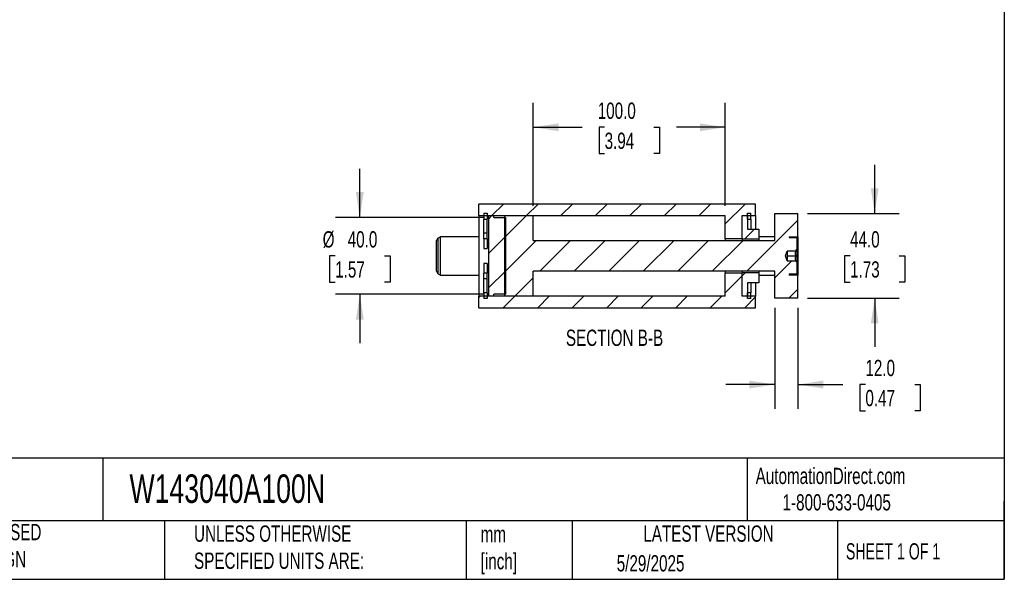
# Model space of a CAD drawing. Header units: millimetres. Extents: x 25 to 1092, y 25 to 838.
# Tile 3 of 5: x 580 to 1092, y 25 to 317. Entities that reach past the tile are written whole.
import ezdxf

# ---------------------------------------------------------------- set-up
doc = ezdxf.new("R2010")
doc.units = ezdxf.units.MM
doc.header["$LTSCALE"] = 4
doc.linetypes.add('SLD-Solid', pattern=[0])
doc.layers.add('DIMENSIONS', color=140, linetype='SLD-Solid', lineweight=25)
doc.layers.add('TEXT', color=140, linetype='SLD-Solid', lineweight=25)
doc.layers.add('HATCH', color=6, linetype='SLD-Solid')
doc.styles.add('SLDTEXTSTYLE0', font='TXT', dxfattribs={"width": 0.7})
doc.styles.add('SLDTEXTSTYLE1', font='TXT', dxfattribs={"width": 0.65})
doc.dimstyles.new('SLDDIMSTYLE0', dxfattribs={"dimtxt": 8.632031, "dimasz": 13.208, "dimexe": 0, "dimexo": 0.0625, "dimgap": 2.158008, "dimtad": 0, "dimtih": 1, "dimtoh": 1, "dimrnd": 1e-09, "dimzin": 4, "dimdsep": 46, "dimtxsty": 'SLDTEXTSTYLE0', "dimsah": 1, "dimcen": 0.09, "dimadec": 0, "dimazin": 1, "dimtfac": 1, "dimtmove": 0, "dimatfit": 0, "dimfxl": 0, "dimfrac": 2, "dimtolj": 1, "dimtzin": 12, "dimarcsym": 0})
doc.dimstyles.new('SLDDIMSTYLE2', dxfattribs={"dimtxt": 8.632031, "dimasz": 13.208, "dimexe": 0, "dimexo": 0.0625, "dimgap": 2.158008, "dimtad": 0, "dimtih": 1, "dimtoh": 1, "dimrnd": 1e-09, "dimzin": 4, "dimdsep": 46, "dimtxsty": 'SLDTEXTSTYLE0', "dimsah": 1, "dimcen": 0.09, "dimadec": 0, "dimazin": 1, "dimtfac": 1, "dimtofl": 0, "dimtmove": 0, "dimatfit": 3, "dimfxl": 0, "dimfrac": 2, "dimtolj": 1, "dimtzin": 12, "dimarcsym": 0})

# ---------------------------------------------------------------- blocks, each defined once
blk = doc.blocks.new('_D_36')
at = {"layer": 'DIMENSIONS'}
for p, q in [((756.73, 213.86), (756.73, 239.26)), ((821.4, 213.86), (744.03, 213.86)), ((743.9, 193.86), (741, 193.86)), ((741, 193.86), (741, 180.14)), ((769.55, 193.86), (772.45, 193.86)), ((772.45, 193.86), (772.45, 180.14)), ((741, 180.14), (743.9, 180.14)), ((772.45, 180.14), (769.55, 180.14)), ((821.4, 173.86), (744.03, 173.86)), ((756.73, 173.86), (756.73, 148.46))]:
    blk.add_line(p, q, dxfattribs=at)
for points in [[(756.73, 213.86), (758.76, 227.07), (754.7, 227.07)], [(756.73, 173.86), (754.7, 160.65), (758.76, 160.65)]]:
    blk.add_solid(points, dxfattribs=at)
at = {"layer": 'DIMENSIONS', "char_height": 8.467, "attachment_point": 1, "style": 'SLDTEXTSTYLE0'}
for s, insert in [('%%c', (737.39, 206.71)), ('40.0', (750.42, 206.71)), ('1.57', (743.9, 191.05))]:
    blk.add_mtext(s, dxfattribs=dict(at, insert=insert))
blk = doc.blocks.new('_D_37')
at = {"layer": 'DIMENSIONS'}
for p, q in [((846.98, 219.94), (846.98, 273.56)), ((946.98, 219.94), (946.98, 273.56)), ((846.98, 260.86), (872.46, 260.86)), ((884.15, 260.86), (881.25, 260.86)), ((881.25, 260.86), (881.25, 247.14)), ((909.8, 260.86), (912.7, 260.86)), ((912.7, 260.86), (912.7, 247.14)), ((946.98, 260.86), (921.5, 260.86)), ((881.25, 247.14), (884.15, 247.14)), ((912.7, 247.14), (909.8, 247.14))]:
    blk.add_line(p, q, dxfattribs=at)
for points in [[(846.98, 260.86), (860.19, 258.83), (860.19, 262.89)], [(946.98, 260.86), (933.77, 262.89), (933.77, 258.83)]]:
    blk.add_solid(points, dxfattribs=at)
at = {"layer": 'DIMENSIONS', "char_height": 8.467, "attachment_point": 1, "style": 'SLDTEXTSTYLE0'}
for s, insert in [('100.0', (880.56, 273.71)), ('3.94', (884.15, 258.05))]:
    blk.add_mtext(s, dxfattribs=dict(at, insert=insert))
blk = doc.blocks.new('_D_38')
at = {"layer": 'DIMENSIONS'}
for p, q in [((1024.73, 215.86), (1024.73, 241.26)), ((989.81, 215.86), (1037.43, 215.86)), ((1011.9, 193.86), (1009, 193.86)), ((1009, 193.86), (1009, 180.14)), ((1037.55, 193.86), (1040.45, 193.86)), ((1040.45, 193.86), (1040.45, 180.14)), ((1009, 180.14), (1011.9, 180.14)), ((1040.45, 180.14), (1037.55, 180.14)), ((989.81, 171.86), (1037.43, 171.86)), ((1024.73, 171.86), (1024.73, 146.46))]:
    blk.add_line(p, q, dxfattribs=at)
for points in [[(1024.73, 215.86), (1026.76, 229.07), (1022.7, 229.07)], [(1024.73, 171.86), (1022.7, 158.65), (1026.76, 158.65)]]:
    blk.add_solid(points, dxfattribs=at)
at = {"layer": 'DIMENSIONS', "char_height": 8.467, "attachment_point": 1, "style": 'SLDTEXTSTYLE0'}
for s, insert in [('44.0', (1011.9, 206.71)), ('1.73', (1011.9, 191.05))]:
    blk.add_mtext(s, dxfattribs=dict(at, insert=insert))
blk = doc.blocks.new('_D_39')
at = {"layer": 'DIMENSIONS'}
for p, q in [((972.73, 166.78), (972.73, 114.16)), ((984.73, 166.78), (984.73, 114.16)), ((972.73, 126.86), (947.33, 126.86)), ((984.73, 126.86), (1008.2, 126.86)), ((1019.89, 126.86), (1016.99, 126.86)), ((1016.99, 126.86), (1016.99, 113.14)), ((1045.54, 126.86), (1048.44, 126.86)), ((1048.44, 126.86), (1048.44, 113.14)), ((1016.99, 113.14), (1019.89, 113.14)), ((1048.44, 113.14), (1045.54, 113.14))]:
    blk.add_line(p, q, dxfattribs=at)
for points in [[(972.73, 126.86), (959.52, 128.89), (959.52, 124.83)], [(984.73, 126.86), (997.94, 124.83), (997.94, 128.89)]]:
    blk.add_solid(points, dxfattribs=at)
at = {"layer": 'DIMENSIONS', "char_height": 8.467, "attachment_point": 1, "style": 'SLDTEXTSTYLE0'}
for s, insert in [('12.0', (1019.89, 139.71)), ('0.47', (1019.89, 124.05))]:
    blk.add_mtext(s, dxfattribs=dict(at, insert=insert))

msp = doc.modelspace()

# ---------------------------------------------------------------- hatches: boundary and pattern name
at = {"layer": 'HATCH'}
h = msp.add_hatch(dxfattribs=at)
h.set_pattern_fill('ANSI31', color=256, scale=4, style=0)
h.paths.add_polyline_path([(962.728, 214.86), (962.728, 220.86), (818.728, 220.86), (818.728, 214.86), (946.978, 214.86), (946.978, 202.71), (955.728, 202.71), (955.728, 214.86)], flags=0)
h = msp.add_hatch(dxfattribs=at)
h.set_pattern_fill('ANSI31', color=256, scale=4, style=0)
h.paths.add_polyline_path([(821.228, 216.086), (821.228, 213.04), (822.978, 213.04), (822.978, 216.086)], flags=0)
h = msp.add_hatch(dxfattribs=at)
h.set_pattern_fill('ANSI31', color=256, scale=4, style=0)
edge = h.paths.add_edge_path(flags=0)
edge.add_line((984.728, 215.86), (972.728, 215.86))
edge.add_line((972.728, 215.86), (972.728, 201.86))
edge.add_line((972.728, 201.86), (846.978, 201.86))
edge.add_line((846.978, 201.86), (846.978, 214.86))
edge.add_line((846.978, 214.86), (831.978, 214.86))
edge.add_line((831.978, 214.86), (831.978, 172.86))
edge.add_line((831.978, 172.86), (846.978, 172.86))
edge.add_line((846.978, 172.86), (846.978, 185.86))
edge.add_line((846.978, 185.86), (972.728, 185.86))
edge.add_line((972.728, 185.86), (972.728, 171.86))
edge.add_line((972.728, 171.86), (984.728, 171.86))
edge.add_line((984.728, 171.86), (984.728, 183.86))
edge.add_line((984.728, 183.86), (980.228, 183.86))
edge.add_line((980.228, 183.86), (980.228, 184.36))
edge.add_line((980.228, 184.36), (983.978, 184.36))
edge.add_arc((983.978, 184.61), 0.25, 270, 360)
edge.add_line((984.228, 184.61), (984.228, 190.61))
edge.add_line((984.228, 190.61), (983.478, 191.36))
edge.add_line((983.478, 191.36), (979.228, 191.36))
edge.add_line((979.228, 191.36), (979.163, 191.36))
edge.add_line((979.163, 191.36), (978.253, 193.86))
edge.add_line((978.253, 193.86), (979.163, 196.36))
edge.add_line((979.163, 196.36), (979.228, 196.36))
edge.add_line((979.228, 196.36), (983.478, 196.36))
edge.add_line((983.478, 196.36), (984.228, 197.11))
edge.add_line((984.228, 197.11), (984.228, 203.11))
edge.add_arc((983.978, 203.11), 0.25, 0, 90)
edge.add_line((983.978, 203.36), (980.228, 203.36))
edge.add_line((980.228, 203.36), (980.228, 203.86))
edge.add_line((980.228, 203.86), (984.728, 203.86))
edge.add_line((984.728, 203.86), (984.728, 215.86))
h = msp.add_hatch(dxfattribs=at)
h.set_pattern_fill('ANSI31', color=256, scale=4, style=0)
h.paths.add_polyline_path([(958.478, 216.086), (958.478, 213.04), (960.228, 213.04), (960.228, 216.086)], flags=0)
h = msp.add_hatch(dxfattribs=at)
h.set_pattern_fill('ANSI31', color=256, scale=4, style=0)
h.paths.add_polyline_path([(826.478, 214.86), (823.728, 214.86), (823.728, 172.86), (826.478, 172.86), (826.478, 173.86), (832.728, 173.86), (832.728, 213.86), (826.478, 213.86)], flags=0)
h = msp.add_hatch(dxfattribs=at)
h.set_pattern_fill('ANSI31', color=256, scale=4, style=0)
h.paths.add_polyline_path([(964.478, 207.86), (958.478, 207.86), (958.478, 214.86), (955.728, 214.86), (955.728, 202.71), (964.478, 202.71)], flags=0)
h = msp.add_hatch(dxfattribs=at)
h.set_pattern_fill('ANSI31', color=256, scale=4, style=0)
h.paths.add_polyline_path([(818.728, 172.86), (818.728, 166.86), (962.728, 166.86), (962.728, 172.86), (955.728, 172.86), (955.728, 185.01), (946.978, 185.01), (946.978, 172.86)], flags=0)
h = msp.add_hatch(dxfattribs=at)
h.set_pattern_fill('ANSI31', color=256, scale=4, style=0)
h.paths.add_polyline_path([(958.478, 179.86), (964.478, 179.86), (964.478, 185.01), (955.728, 185.01), (955.728, 172.86), (958.478, 172.86)], flags=0)
h = msp.add_hatch(dxfattribs=at)
h.set_pattern_fill('ANSI31', color=256, scale=4, style=0)
h.paths.add_polyline_path([(822.978, 171.634), (822.978, 174.68), (821.228, 174.68), (821.228, 171.634)], flags=0)
h = msp.add_hatch(dxfattribs=at)
h.set_pattern_fill('ANSI31', color=256, scale=4, style=0)
h.paths.add_polyline_path([(960.228, 171.634), (960.228, 174.68), (958.478, 174.68), (958.478, 171.634)], flags=0)

# ---------------------------------------------------------------- linework, layer by layer
for p, q in [((962.728, 220.86), (818.728, 220.86)), ((818.728, 214.86), (818.728, 220.86)), ((962.728, 214.86), (962.728, 220.86)), ((821.228, 216.086), (822.978, 216.086)), ((821.228, 216.086), (821.228, 213.04)), ((822.978, 216.086), (822.978, 213.04)), ((958.478, 216.086), (960.228, 216.086)), ((958.478, 213.04), (958.478, 216.086)), ((960.228, 213.04), (960.228, 216.086)), ((972.728, 201.86), (972.728, 215.86)), ((972.728, 215.86), (984.728, 215.86)), ((984.728, 203.86), (984.728, 215.86)), ((818.728, 214.86), (946.978, 214.86)), ((818.728, 214.86), (818.728, 172.86)), ((821.228, 213.04), (822.978, 213.04)), ((821.228, 205.779), (821.228, 213.04)), ((822.978, 205.779), (822.978, 213.04)), ((823.728, 214.86), (823.728, 172.86)), ((823.728, 214.86), (826.478, 214.86)), ((826.478, 213.86), (826.478, 214.86)), ((826.478, 213.86), (832.728, 213.86)), ((831.978, 214.86), (831.978, 172.86)), ((831.978, 214.86), (846.978, 214.86)), ((832.728, 173.86), (832.728, 213.86)), ((846.978, 201.86), (846.978, 214.86)), ((946.978, 202.71), (946.978, 214.86)), ((955.728, 214.86), (958.478, 214.86)), ((955.728, 202.71), (955.728, 214.86)), ((955.728, 214.86), (962.728, 214.86)), ((955.728, 202.71), (955.728, 214.86)), ((958.478, 214.86), (958.478, 207.86)), ((958.478, 213.04), (960.228, 213.04)), ((960.228, 213.04), (960.228, 207.86)), ((962.728, 214.86), (962.728, 207.86)), ((822.978, 205.779), (821.228, 205.779)), ((821.228, 202.791), (821.228, 205.779)), ((822.978, 202.791), (822.978, 205.779)), ((958.478, 207.86), (964.478, 207.86)), ((964.478, 207.86), (964.478, 202.71)), ((796.728, 185.88), (796.728, 201.839)), ((798.728, 203.86), (797.478, 203.138)), ((797.478, 184.581), (797.478, 203.138)), ((818.728, 203.86), (798.728, 203.86)), ((798.728, 183.86), (798.728, 203.86)), ((822.978, 202.791), (821.228, 202.791)), ((821.228, 202.791), (821.228, 197.79)), ((822.978, 202.791), (822.978, 197.79)), ((846.978, 201.86), (972.728, 201.86)), ((955.728, 202.71), (946.978, 202.71)), ((946.978, 202.71), (946.978, 201.86)), ((955.728, 202.71), (964.478, 202.71)), ((955.728, 202.71), (955.728, 201.86)), ((955.728, 202.71), (955.728, 201.86)), ((972.728, 203.86), (964.478, 203.86)), ((964.478, 202.71), (964.478, 201.86)), ((980.228, 203.86), (984.728, 203.86)), ((980.228, 203.86), (980.228, 203.36)), ((980.228, 203.36), (983.978, 203.36)), ((984.228, 203.11), (984.228, 197.11)), ((984.728, 203.86), (984.728, 183.86)), ((821.228, 197.79), (822.978, 197.79)), ((978.253, 193.86), (979.163, 196.36)), ((979.163, 196.36), (979.228, 196.36)), ((979.163, 196.36), (979.163, 191.36)), ((983.478, 196.36), (979.228, 196.36)), ((979.228, 196.36), (979.228, 195.11)), ((979.228, 195.11), (979.228, 192.61)), ((983.478, 196.36), (984.228, 197.11)), ((984.228, 197.11), (984.228, 190.61)), ((822.978, 189.93), (821.228, 189.93)), ((821.228, 189.93), (821.228, 184.929)), ((822.978, 189.93), (822.978, 184.929)), ((979.163, 191.36), (978.253, 193.86)), ((979.228, 191.36), (979.163, 191.36)), ((979.228, 193.86), (983.864, 193.86)), ((979.228, 192.61), (979.228, 191.36)), ((979.228, 191.36), (983.478, 191.36)), ((984.228, 190.61), (983.478, 191.36)), ((984.228, 190.61), (984.228, 184.61)), ((797.478, 184.581), (798.728, 183.86)), ((822.978, 184.929), (821.228, 184.929)), ((821.228, 181.94), (821.228, 184.929)), ((822.978, 181.94), (822.978, 184.929)), ((972.728, 185.86), (846.978, 185.86)), ((846.978, 172.86), (846.978, 185.86)), ((946.978, 185.86), (946.978, 185.01)), ((946.978, 172.86), (946.978, 185.01)), ((946.978, 185.01), (955.728, 185.01)), ((955.728, 185.86), (955.728, 185.01)), ((955.728, 185.86), (955.728, 185.01)), ((964.478, 185.01), (955.728, 185.01)), ((955.728, 172.86), (955.728, 185.01)), ((955.728, 172.86), (955.728, 185.01)), ((964.478, 185.86), (964.478, 185.01)), ((964.478, 185.01), (964.478, 179.86)), ((972.728, 171.86), (972.728, 185.86)), ((798.728, 183.86), (818.728, 183.86)), ((822.978, 181.94), (821.228, 181.94)), ((821.228, 174.68), (821.228, 181.94)), ((822.978, 174.68), (822.978, 181.94)), ((964.478, 179.86), (958.478, 179.86)), ((958.478, 179.86), (958.478, 172.86)), ((960.228, 179.86), (960.228, 174.68)), ((962.728, 179.86), (962.728, 172.86)), ((964.478, 183.86), (972.728, 183.86)), ((983.978, 184.36), (980.228, 184.36)), ((980.228, 184.36), (980.228, 183.86)), ((984.728, 183.86), (980.228, 183.86)), ((984.728, 171.86), (984.728, 183.86)), ((822.978, 174.68), (821.228, 174.68)), ((821.228, 174.68), (821.228, 171.634)), ((822.978, 174.68), (822.978, 171.634)), ((960.228, 174.68), (958.478, 174.68)), ((958.478, 171.634), (958.478, 174.68)), ((960.228, 171.634), (960.228, 174.68)), ((946.978, 172.86), (818.728, 172.86)), ((818.728, 166.86), (818.728, 172.86)), ((822.978, 171.634), (821.228, 171.634)), ((826.478, 172.86), (823.728, 172.86)), ((832.728, 173.86), (826.478, 173.86)), ((826.478, 172.86), (826.478, 173.86)), ((846.978, 172.86), (831.978, 172.86)), ((958.478, 172.86), (955.728, 172.86)), ((962.728, 172.86), (955.728, 172.86)), ((960.228, 171.634), (958.478, 171.634)), ((962.728, 166.86), (962.728, 172.86)), ((984.728, 171.86), (972.728, 171.86)), ((818.728, 166.86), (962.728, 166.86))]:
    msp.add_line(p, q)
for centre, radius, start, end in [((798.228, 201.839), 1.5, 120, 180), ((983.978, 203.11), 0.25, 0, 90), ((798.228, 185.88), 1.5, 180, 240), ((983.978, 184.61), 0.25, 270, 0)]:
    msp.add_arc(centre, radius, start, end)
for points, knots in [([(983.864, 193.86), (983.752, 194.055), (983.656, 194.255), (983.553, 194.565), (983.526, 194.67), (983.488, 194.885), (983.478, 194.996), (983.477, 195.323), (983.515, 195.538), (983.654, 195.961), (983.751, 196.163), (983.864, 196.36)], [0, 0, 0, 0, 0.25, 0.25, 0.375, 0.375, 0.5, 0.5, 0.75, 0.75, 1, 1, 1, 1]), ([(983.864, 196.36), (983.751, 196.36), (983.655, 196.36), (983.552, 196.36), (983.525, 196.36), (983.488, 196.36), (983.478, 196.36), (983.478, 196.36)], [0, 0, 0, 0, 0.5, 0.5, 0.75, 0.75, 1, 1, 1, 1]), ([(983.864, 191.36), (983.752, 191.555), (983.656, 191.755), (983.553, 192.065), (983.526, 192.17), (983.488, 192.385), (983.478, 192.496), (983.477, 192.823), (983.515, 193.038), (983.654, 193.461), (983.751, 193.663), (983.864, 193.86)], [0, 0, 0, 0, 0.25, 0.25, 0.375, 0.375, 0.5, 0.5, 0.75, 0.75, 1, 1, 1, 1]), ([(983.478, 191.36), (983.478, 191.36), (983.516, 191.36), (983.654, 191.36), (983.751, 191.36), (983.864, 191.36)], [0, 0, 0, 0, 0.5, 0.5, 1, 1, 1, 1])]:
    msp.add_open_spline(points, degree=3, knots=knots)
at = {"layer": 'TEXT'}
for p, q in [((1092.2, 838.2), (1092.2, 25.4)), ((1092.2, 88.504), (25.4, 88.504)), ((623.036, 88.504), (623.036, 55.88)), ((958.302, 88.504), (958.302, 55.88)), ((1092.2, 25.4), (1092.2, 66.04)), ((1092.2, 55.88), (25.4, 55.88)), ((655.121, 55.88), (655.121, 25.4)), ((812.097, 55.88), (812.097, 25.4)), ((867.248, 55.88), (867.248, 25.4)), ((1005.395, 55.88), (1005.395, 25.4)), ((25.4, 25.4), (1092.2, 25.4))]:
    msp.add_line(p, q, dxfattribs=at)

# ---------------------------------------------------------------- texts
for s, insert, char_height, attachment_point, style in [('SECTION B-B', (889.311, 155.44), 8.46667, 2, 'SLDTEXTSTYLE0'), ('AutomationDirect.com', (962.78, 83.506), 8.46667, 1, 'SLDTEXTSTYLE0'), ('W143040A100N', (636.831, 80.026), 14.81667, 1, 'SLDTEXTSTYLE0'), ('1-800-633-0405', (976.766, 69.748), 8.46667, 1, 'SLDTEXTSTYLE0'), ('METRIC UNITS USED ^JFOR PART DESIGN', (510.417, 54.224), 8.46667, 1, 'SLDTEXTSTYLE0'), ('UNLESS OTHERWISE ^JSPECIFIED UNITS ARE:', (670.432, 53.442), 8.46667, 1, 'SLDTEXTSTYLE0'), ('LATEST VERSION', (938.209, 53.456), 8.46667, 2, 'SLDTEXTSTYLE0'), ('mm^J[inch]', (819.629, 53.189), 8.4667, 1, 'SLDTEXTSTYLE0'), ('SHEET 1 OF 1', (1009.765, 44.206), 8.46667, 1, 'SLDTEXTSTYLE1'), ('5/29/2025', (890.451, 37.988), 8.4667, 1, 'SLDTEXTSTYLE0')]:
    msp.add_mtext(s, dxfattribs=dict(at, insert=insert, char_height=char_height, attachment_point=attachment_point, style=style))

# ---------------------------------------------------------------- dimensions: what is measured, and where the dimension line sits
at = {"layer": 'DIMENSIONS'}
for base, p1, p2, dimstyle, picture, middle in [((946.978, 260.86), (846.978, 214.86), (946.978, 214.86), 'SLDDIMSTYLE2', '_D_37', (896.978, 260.86)), ((972.728, 126.86), (984.728, 171.86), (972.728, 171.86), 'SLDDIMSTYLE0', '_D_39', (1032.717, 126.86))]:
    dim = msp.add_linear_dim(base=base, p1=p1, p2=p2, dimstyle=dimstyle, dxfattribs=at)
    dim.commit()
    dim.dimension.update_dxf_attribs({"geometry": picture, "text_midpoint": middle, "dimtype": 160})
dim = msp.add_linear_dim(base=(1024.728, 215.86), p1=(984.728, 171.86), p2=(984.728, 215.86), angle=90, dimstyle='SLDDIMSTYLE0', dxfattribs=at)
dim.commit()
dim.dimension.update_dxf_attribs({"geometry": '_D_38', "text_midpoint": (1024.728, 193.86), "dimtype": 160})
dim = msp.add_linear_dim(base=(756.728, 173.86), p1=(826.478, 213.86), p2=(826.478, 173.86), angle=90, text='%%c<>', dimstyle='SLDDIMSTYLE0', dxfattribs=at)
dim.commit()
dim.dimension.update_dxf_attribs({"geometry": '_D_36', "text_midpoint": (756.728, 193.86), "dimtype": 160})

doc.saveas('drawing.dxf')
